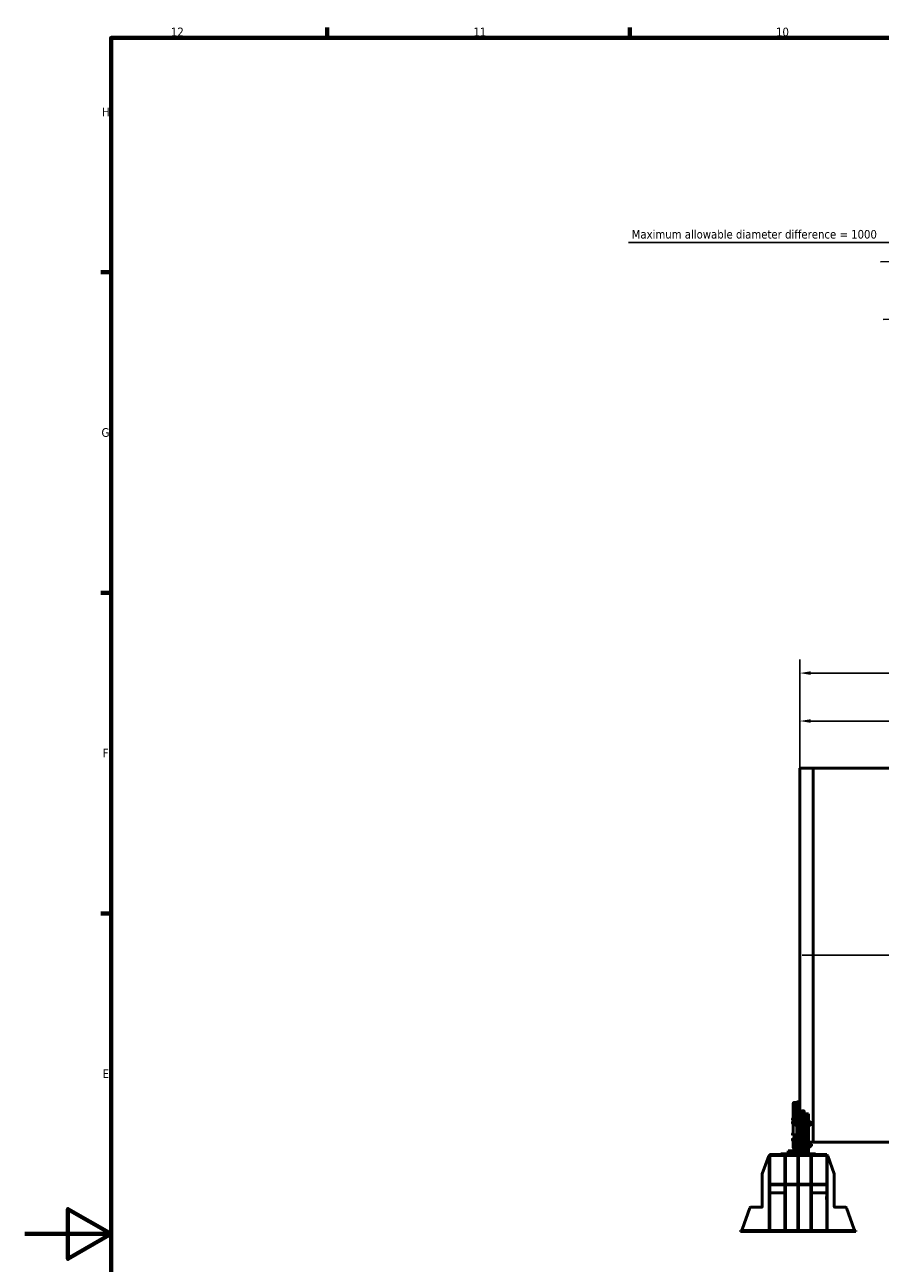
# Model space of a CAD drawing. Header units: millimetres. Extents: x 0 to 63075, y 0 to 44550.
# Tile 7 of 31: x 0 to 14862, y 21767 to 43280. Entities that reach past the tile are written whole.
import ezdxf

# ---------------------------------------------------------------- set-up
doc = ezdxf.new("R2010")
doc.units = ezdxf.units.MM
doc.header["$LTSCALE"] = 75
for name, color, linetype, lineweight in [('Border (ISO)', 7, 'Continuous', 70), ('Centerline (ISO)', 7, 'Continuous', 25), ('Dimension (ISO)', 7, 'Continuous', 25), ('Visible (ISO)', 7, 'Continuous', 50)]:
    doc.layers.add(name, color=color, linetype=linetype, lineweight=lineweight)
doc.styles.add('Label Text (ISO)', font='tahoma.ttf')
doc.styles.add('Note Text (ISO)', font='tahoma.ttf')
doc.dimstyles.new('Default (ISO)', dxfattribs={"dimscale": 75, "dimtxt": 2, "dimasz": 2.5, "dimexe": 3.175, "dimexo": 0, "dimgap": 0.762, "dimtad": 1, "dimrnd": 1e-08, "dimtxsty": 'Note Text (ISO)', "dimcen": 0.09, "dimdle": 10, "dimclrd": 256, "dimclre": 256, "dimclrt": 256, "dimazin": 2, "dimtfac": 1, "dimtmove": 0, "dimatfit": 3, "dimfxl": 1, "dimtolj": 1, "dimtzin": 0, "dimlwd": -1, "dimlwe": -1, "dimarcsym": 0})

# ---------------------------------------------------------------- blocks, each defined once
blk = doc.blocks.new('Borders Default Border')
at = {"layer": 'Border (ISO)'}
for p, q in [((70.08, 574), (70.08, 576.4)), ((140.17, 574), (140.17, 576.4)), ((20, 519.75), (17.6, 519.75)), ((20, 445.5), (17.6, 445.5)), ((20, 371.25), (17.6, 371.25))]:
    blk.add_line(p, q, dxfattribs=at)
at = {"layer": 'Border (ISO)', "flags": 128}
for points in [[(20, 20), (20, 574), (821, 574), (821, 20), (20, 20)], [(0, 297), (20, 297), (10, 302.77), (10, 291.23), (20, 297)]]:
    blk.add_lwpolyline(points, dxfattribs=at)
at = {"layer": 'Border (ISO)', "char_height": 2, "attachment_point": 7, "style": 'Label Text (ISO)'}
for s, insert in [('12', (33.84, 574.4)), ('11', (103.92, 574.4)), ('10', (174.01, 574.36)), ('H', (17.87, 555.87)), ('G', (17.77, 481.59)), ('F', (18.08, 407.37)), ('E', (18.03, 333.12))]:
    blk.add_mtext(s, dxfattribs=dict(at, insert=insert))
blk = doc.blocks.new('*D7')
at = {"layer": 'Defpoints', "color": 0, "transparency": 16777216}
for p in [(13464, 31185), (13464, 30368), (23214, 27118)]:
    blk.add_point(p, dxfattribs=at)
at = {"layer": 'Dimension (ISO)', "transparency": 16777216}
for p, q in [((13464, 30368), (13464, 31423)), ((23214, 27118), (23214, 31423)), ((23026, 31185), (13651, 31185))]:
    blk.add_line(p, q, dxfattribs=at)
for points in [[(13651, 31216), (13651, 31154), (13464, 31185)], [(23026, 31216), (23026, 31154), (23214, 31185)]]:
    blk.add_solid(points, dxfattribs=at)
at = {"layer": 'Dimension (ISO)', "transparency": 16777216, "insert": (17711, 31399), "char_height": 150, "attachment_point": 1, "style": 'Note Text (ISO)'}
blk.add_mtext('\\A1;9750', dxfattribs=at)
blk = doc.blocks.new('*D16')
at = {"layer": 'Defpoints', "color": 0, "transparency": 16777216}
for p in [(39765, 40279), (15150, 38171), (15998, 38209)]:
    blk.add_point(p, dxfattribs=at)
at = {"layer": 'Dimension (ISO)', "transparency": 16777216}
for p, q in [((39765, 40279), (14867, 39159)), ((10486, 39498), (15090, 39498)), ((15090, 39498), (15105, 39170)), ((15113, 38983), (15141, 38358)), ((15998, 38209), (14912, 38160))]:
    blk.add_line(p, q, dxfattribs=at)
for points in [[(15145, 38984), (15082, 38981), (15105, 39170)], [(15173, 38360), (15110, 38357), (15150, 38171)]]:
    blk.add_solid(points, dxfattribs=at)
at = {"layer": 'Dimension (ISO)', "transparency": 16777216, "insert": (10544, 39715), "char_height": 150, "attachment_point": 1, "style": 'Note Text (ISO)'}
blk.add_mtext('\\A1;\\fTahoma|b0|i0;\\H149.0446;Maximum allowable diameter difference = 1000', dxfattribs=at)
blk = doc.blocks.new('*D28')
at = {"layer": 'Defpoints', "color": 0, "transparency": 16777216}
for p in [(40169, 32018), (13464, 30368), (40169, 30368)]:
    blk.add_point(p, dxfattribs=at)
at = {"layer": 'Dimension (ISO)', "transparency": 16777216}
for p, q in [((13464, 30368), (13464, 32256)), ((40169, 30368), (40169, 32256)), ((13651, 32018), (39982, 32018))]:
    blk.add_line(p, q, dxfattribs=at)
for points in [[(13651, 32049), (13651, 31987), (13464, 32018)], [(39982, 32049), (39982, 31987), (40169, 32018)]]:
    blk.add_solid(points, dxfattribs=at)
at = {"layer": 'Dimension (ISO)', "transparency": 16777216, "insert": (26544, 32231), "char_height": 150, "attachment_point": 1, "style": 'Note Text (ISO)'}
blk.add_mtext('\\A1;30000', dxfattribs=at)

msp = doc.modelspace()

# ---------------------------------------------------------------- linework, layer by layer
at = {"layer": 'Centerline (ISO)', "linetype": 'Continuous'}
msp.add_line((13508.4171, 27117.9093), (40124.9195, 27117.9093), dxfattribs=at)
at = {"layer": 'Visible (ISO)'}
for p, q in [((13463.9171, 30367.9093), (13463.9171, 24568.4541)), ((13695.9171, 30367.9093), (13463.9171, 30367.9093)), ((13695.9171, 30367.9093), (13695.9171, 23867.9093)), ((13695.9171, 30367.9093), (26937.909, 30367.9093)), ((13695.9171, 23867.9093), (13695.9171, 30367.9093)), ((13351.9171, 24548.6933), (13351.9171, 24521.8465)), ((13365.9171, 24559.4779), (13413.9171, 24559.4779)), ((13365.9171, 24555.6933), (13413.9171, 24555.6933)), ((13413.9171, 24528.8465), (13365.9171, 24528.8465)), ((13413.9171, 24548.4541), (13413.9171, 24568.4541)), ((13463.9171, 24568.4541), (13413.9171, 24568.4541)), ((13413.9171, 24548.4541), (13413.9171, 23718.4541)), ((13463.9171, 24568.4541), (13463.9171, 24548.4541)), ((13463.9171, 24548.4541), (13463.9171, 23718.4541)), ((13351.9171, 24521.8465), (13351.9171, 24288.0196)), ((13361.9171, 24294.7278), (13361.9171, 24521.8465)), ((13413.9171, 24523.8465), (13365.9171, 24523.8465)), ((13365.9171, 24317.3176), (13368.9171, 24317.3176)), ((13368.9171, 24519.9353), (13368.9171, 24523.5956)), ((13368.9171, 24295.0196), (13368.9171, 24519.9353)), ((13400.917, 24349.0998), (13401.3664, 24349.8782)), ((13400.917, 24349.0998), (13400.917, 24348.3688)), ((13400.917, 24348.3688), (13400.917, 24339.1626)), ((13400.917, 24339.1626), (13400.917, 24327.8936)), ((13400.917, 24327.8936), (13400.917, 24325.0998)), ((13400.917, 24325.0998), (13401.3664, 24324.3214)), ((13410.117, 24350.7499), (13401.9888, 24350.7499)), ((13410.117, 24345.9877), (13401.9888, 24345.9877)), ((13410.117, 24332.3376), (13401.9888, 24332.3376)), ((13410.117, 24323.4496), (13401.9888, 24323.4496)), ((13410.117, 24350.7499), (13410.117, 24345.9877)), ((13410.117, 24348.3448), (13410.9171, 24348.3448)), ((13410.117, 24345.9877), (13410.117, 24332.3376)), ((13410.117, 24332.3376), (13410.117, 24323.4496)), ((13410.117, 24325.8548), (13410.9171, 24325.8548)), ((13410.9171, 24351.3498), (13411.6671, 24352.0998)), ((13410.9171, 24322.8498), (13410.9171, 24351.3498)), ((13410.9171, 24322.8498), (13411.6671, 24322.0998)), ((13411.6671, 24352.0998), (13411.6671, 24322.0998)), ((13411.6671, 24352.0998), (13413.9171, 24352.0998)), ((13411.6671, 24322.0998), (13413.9171, 24322.0998)), ((13483.9171, 24331.6522), (13483.9171, 24376.9676)), ((13486.1671, 24352.0998), (13483.9171, 24352.0998)), ((13483.9171, 24331.6522), (13483.9171, 24318.3629)), ((13486.1671, 24322.0998), (13483.9171, 24322.0998)), ((13483.9171, 24318.3629), (13483.9171, 24301.4582)), ((13486.1671, 24322.0998), (13486.1671, 24352.0998)), ((13486.9171, 24351.3498), (13486.1671, 24352.0998)), ((13486.9171, 24322.8498), (13486.1671, 24322.0998)), ((13486.9171, 24351.3498), (13486.9171, 24322.8498)), ((13486.9171, 24348.3498), (13487.7944, 24349.8693)), ((13486.9171, 24325.8498), (13487.7944, 24324.3302)), ((13488.1306, 24362.7396), (13513.9171, 24362.7396)), ((13488.4219, 24350.7454), (13500.2123, 24350.7454)), ((13488.4219, 24341.8373), (13500.2123, 24341.8373)), ((13488.4219, 24328.1917), (13500.2123, 24328.1917)), ((13488.4219, 24323.4542), (13500.2123, 24323.4542)), ((13501.7171, 24348.3498), (13500.8398, 24349.8693)), ((13501.7171, 24325.8498), (13500.8398, 24324.3302)), ((13501.7171, 24325.8498), (13501.7171, 24348.3498)), ((13501.7171, 24345.0998), (13509.6901, 24345.0998)), ((13501.7171, 24329.0998), (13509.6901, 24329.0998)), ((13503.9171, 24413.2199), (13528.9171, 24413.2199)), ((13528.9171, 24395.0937), (13503.9171, 24395.0937)), ((13509.6901, 24329.0998), (13509.6901, 24345.0998)), ((13510.9171, 24343.8729), (13509.6901, 24345.0998)), ((13510.9171, 24330.3267), (13509.6901, 24329.0998)), ((13510.9171, 24343.8729), (13510.9171, 24330.3267)), ((13513.9171, 24362.7396), (13513.9171, 24347.7396)), ((13513.9171, 24347.7396), (13513.9171, 24362.7396)), ((13513.9171, 24362.7396), (13563.9171, 24362.7396)), ((13513.9171, 24347.7396), (13513.9171, 23718.4541)), ((13513.9171, 23718.4541), (13513.9171, 24347.7396)), ((13538.9171, 24390.8675), (13538.9171, 24408.9937)), ((13538.9171, 24390.8675), (13538.9171, 24362.7396)), ((13563.9171, 24362.7396), (13563.9171, 24347.7396)), ((13563.9171, 24347.7396), (13563.9171, 24362.7396)), ((13563.9171, 24362.7396), (13613.9171, 24362.7396)), ((13563.9171, 24347.7396), (13563.9171, 23718.4541)), ((13563.9171, 23718.4541), (13563.9171, 24347.7396)), ((13613.9171, 24362.7396), (13613.9171, 24347.7396)), ((13613.9171, 24347.7396), (13613.9171, 23718.4541)), ((13338.917, 24281.5199), (13339.9218, 24283.2603)), ((13338.917, 24281.5199), (13338.917, 24279.8222)), ((13338.917, 24279.8222), (13338.917, 24269.3422)), ((13338.917, 24269.3422), (13338.917, 24259.0399)), ((13338.917, 24259.0399), (13338.917, 24257.5199)), ((13338.917, 24257.5199), (13339.9218, 24255.7794)), ((13338.917, 24219.0686), (13339.4878, 24220.0573)), ((13338.917, 24219.0686), (13338.917, 24216.5888)), ((13338.917, 24216.5888), (13338.917, 24205.5022)), ((13338.917, 24205.5022), (13338.917, 24195.982)), ((13338.917, 24195.982), (13338.917, 24195.0686)), ((13338.917, 24195.0686), (13339.4878, 24194.0799)), ((13348.117, 24283.3748), (13339.9888, 24283.3748)), ((13348.117, 24276.2697), (13339.9888, 24276.2697)), ((13348.117, 24262.4148), (13339.9888, 24262.4148)), ((13348.117, 24255.665), (13339.9888, 24255.665)), ((13348.117, 24220.8065), (13339.9888, 24220.8065)), ((13348.117, 24212.3712), (13339.9888, 24212.3712)), ((13348.117, 24198.6333), (13339.9888, 24198.6333)), ((13348.117, 24193.3308), (13339.9888, 24193.3308)), ((13348.117, 24283.3748), (13348.117, 24276.2697)), ((13348.117, 24280.7649), (13348.9171, 24280.7649)), ((13348.117, 24276.2697), (13348.117, 24262.4148)), ((13348.117, 24262.4148), (13348.117, 24255.665)), ((13348.117, 24258.2749), (13348.9171, 24258.2749)), ((13348.117, 24220.8065), (13348.117, 24212.3712)), ((13348.117, 24218.3136), (13348.9171, 24218.3136)), ((13348.117, 24212.3712), (13348.117, 24198.6333)), ((13348.117, 24198.6333), (13348.117, 24193.3308)), ((13348.117, 24195.8236), (13348.9171, 24195.8236)), ((13348.9171, 24283.7699), (13349.6671, 24284.5199)), ((13348.9171, 24255.2699), (13348.9171, 24283.7699)), ((13348.9171, 24255.2699), (13349.6671, 24254.5199)), ((13348.9171, 24221.3186), (13349.6671, 24222.0686)), ((13348.9171, 24192.8186), (13348.9171, 24221.3186)), ((13348.9171, 24192.8186), (13349.6671, 24192.0686)), ((13349.6671, 24284.5199), (13349.6671, 24254.5199)), ((13349.6671, 24284.5199), (13351.9171, 24284.5199)), ((13349.6671, 24254.5199), (13351.9171, 24254.5199)), ((13349.6671, 24222.0686), (13349.6671, 24192.0686)), ((13349.6671, 24222.0686), (13351.9171, 24222.0686)), ((13349.6671, 24192.0686), (13351.9171, 24192.0686)), ((13351.9171, 24288.0196), (13351.9171, 24261.1728)), ((13351.9171, 24253.6728), (13351.9171, 24261.1728)), ((13351.9171, 24253.6728), (13351.9171, 24246.8427)), ((13351.9171, 24242.5126), (13351.9171, 24246.8427)), ((13351.9171, 24009.0126), (13351.9171, 24242.5126)), ((13361.9171, 24261.1728), (13361.9171, 24253.6728)), ((13364.1671, 24254.5199), (13361.9171, 24254.5199)), ((13361.9171, 24246.8427), (13361.9171, 24253.6728)), ((13361.9171, 24246.8427), (13361.9171, 24242.5126)), ((13364.1671, 24254.5199), (13364.1671, 24262.9713)), ((13364.9171, 24255.2699), (13364.1671, 24254.5199)), ((13364.9171, 24263.1093), (13364.9171, 24255.2699)), ((13364.9171, 24261.5199), (13368.9171, 24261.5199)), ((13365.9171, 24295.0196), (13413.9171, 24295.0196)), ((13413.9171, 24268.1728), (13365.9171, 24268.1728)), ((13413.9171, 24263.1728), (13365.9171, 24263.1728)), ((13365.9171, 24239.0485), (13413.9171, 24239.0485)), ((13413.9171, 24230.3882), (13365.9171, 24230.3882)), ((13368.9171, 24239.0485), (13368.9171, 24263.1728)), ((13386.417, 24220.9541), (13386.417, 24207.2041)), ((13386.417, 24207.2041), (13386.417, 24179.7041)), ((13386.417, 24179.7041), (13386.417, 24165.9541)), ((13408.117, 24220.9541), (13388.8732, 24220.9541)), ((13408.117, 24193.4541), (13388.8732, 24193.4541)), ((13408.117, 24165.9541), (13388.8732, 24165.9541)), ((13408.117, 24220.9541), (13408.117, 24193.4541)), ((13408.117, 24219.0091), (13408.9171, 24219.0091)), ((13408.117, 24193.4541), (13408.117, 24165.9541)), ((13408.117, 24167.8991), (13408.9171, 24167.8991)), ((13408.9171, 24225.2041), (13410.1671, 24226.4541)), ((13408.9171, 24161.7041), (13408.9171, 24225.2041)), ((13408.9171, 24161.7041), (13410.1671, 24160.4541)), ((13410.1671, 24226.4541), (13410.1671, 24160.4541)), ((13410.1671, 24226.4541), (13413.9171, 24226.4541)), ((13410.1671, 24160.4541), (13413.9171, 24160.4541)), ((13483.9171, 24300.5213), (13463.9171, 24300.5213)), ((13483.9171, 24301.4582), (13483.9171, 24300.5213)), ((13617.6671, 24226.4541), (13613.9171, 24226.4541)), ((13617.6671, 24160.4541), (13613.9171, 24160.4541)), ((13617.6671, 24160.4541), (13617.6671, 24226.4541)), ((13618.9171, 24225.2041), (13617.6671, 24226.4541)), ((13618.9171, 24161.7041), (13617.6671, 24160.4541)), ((13618.9171, 24225.2041), (13618.9171, 24161.7041)), ((13618.9171, 24219.0041), (13620.0429, 24220.9541)), ((13618.9171, 24167.9041), (13620.0429, 24165.9541)), ((13622.4991, 24220.9541), (13646.3351, 24220.9541)), ((13622.4991, 24193.4541), (13646.3351, 24193.4541)), ((13622.4991, 24165.9541), (13646.3351, 24165.9541)), ((13649.9171, 24219.0041), (13648.7913, 24220.9541)), ((13649.9171, 24167.9041), (13648.7913, 24165.9541)), ((13649.9171, 24167.9041), (13649.9171, 24219.0041)), ((13649.9171, 24211.4541), (13666.4632, 24211.4541)), ((13649.9171, 24175.4541), (13666.4632, 24175.4541)), ((13666.4632, 24175.4541), (13666.4632, 24211.4541)), ((13668.9171, 24209.0003), (13666.4632, 24211.4541)), ((13668.9171, 24177.9079), (13666.4632, 24175.4541)), ((13668.9171, 24209.0003), (13668.9171, 24177.9079)), ((13338.917, 24020.8462), (13339.9218, 24022.5867)), ((13338.917, 24020.8462), (13338.917, 24019.1486)), ((13338.917, 24019.1486), (13338.917, 24008.6686)), ((13338.917, 24008.6686), (13338.917, 23998.3662)), ((13338.917, 23998.3662), (13338.917, 23996.8462)), ((13338.917, 23996.8462), (13339.9218, 23995.1058)), ((13338.917, 23925.7832), (13339.4878, 23926.7719)), ((13338.917, 23925.7832), (13338.917, 23923.3034)), ((13338.917, 23923.3034), (13338.917, 23912.2169)), ((13338.917, 23912.2169), (13338.917, 23902.6967)), ((13338.917, 23902.6967), (13338.917, 23901.7832)), ((13338.917, 23901.7832), (13339.4878, 23900.7946)), ((13348.117, 24022.7011), (13339.9888, 24022.7011)), ((13348.117, 24015.596), (13339.9888, 24015.596)), ((13348.117, 24001.7411), (13339.9888, 24001.7411)), ((13348.117, 23994.9913), (13339.9888, 23994.9913)), ((13348.117, 23927.5211), (13339.9888, 23927.5211)), ((13348.117, 23919.0858), (13339.9888, 23919.0858)), ((13348.117, 23905.3479), (13339.9888, 23905.3479)), ((13348.117, 23900.0454), (13339.9888, 23900.0454)), ((13348.117, 24022.7011), (13348.117, 24015.596)), ((13348.117, 24020.0912), (13348.9171, 24020.0912)), ((13348.117, 24015.596), (13348.117, 24001.7411)), ((13348.117, 24001.7411), (13348.117, 23994.9913)), ((13348.117, 23997.6012), (13348.9171, 23997.6012)), ((13348.117, 23927.5211), (13348.117, 23919.0858)), ((13348.117, 23925.0282), (13348.9171, 23925.0282)), ((13348.117, 23919.0858), (13348.117, 23905.3479)), ((13348.117, 23905.3479), (13348.117, 23900.0454)), ((13348.117, 23902.5382), (13348.9171, 23902.5382)), ((13348.9171, 24023.0962), (13349.6671, 24023.8462)), ((13348.9171, 23994.5962), (13348.9171, 24023.0962)), ((13348.9171, 23994.5962), (13349.6671, 23993.8462)), ((13348.9171, 23928.0332), (13349.6671, 23928.7832)), ((13348.9171, 23899.5332), (13348.9171, 23928.0332)), ((13348.9171, 23899.5332), (13349.6671, 23898.7832)), ((13349.6671, 24023.8462), (13349.6671, 23993.8462)), ((13349.6671, 24023.8462), (13351.9171, 24023.8462)), ((13349.6671, 23993.8462), (13351.9171, 23993.8462)), ((13349.6671, 23928.7832), (13349.6671, 23898.7832)), ((13349.6671, 23928.7832), (13351.9171, 23928.7832)), ((13349.6671, 23898.7832), (13351.9171, 23898.7832)), ((13351.9171, 23990.1728), (13351.9171, 24009.0126)), ((13351.9171, 23989.503), (13351.9171, 23990.1728)), ((13351.9171, 23989.503), (13361.9171, 23989.503)), ((13351.9171, 23927.5009), (13351.9171, 23931.3761)), ((13351.9171, 23931.3761), (13361.9171, 23931.3761)), ((13351.9171, 23907.0391), (13351.9171, 23927.5009)), ((13351.9171, 23901.0425), (13351.9171, 23907.0391)), ((13351.9171, 23889.7949), (13351.9171, 23901.0425)), ((13351.9171, 23889.7949), (13351.9171, 23883.7983)), ((13351.9171, 23878.9265), (13351.9171, 23883.7983)), ((13351.9171, 23773.8743), (13351.9171, 23878.9265)), ((13361.9171, 23997.3936), (13361.9171, 23990.1728)), ((13364.1671, 23993.8462), (13361.9171, 23993.8462)), ((13361.9171, 23990.1728), (13361.9171, 23989.503)), ((13361.9171, 23931.3761), (13361.9171, 23927.5009)), ((13364.1671, 23928.7832), (13361.9171, 23928.7832)), ((13361.9171, 23907.0391), (13361.9171, 23927.5009)), ((13361.9171, 23907.0391), (13361.9171, 23901.0425)), ((13361.9171, 23901.0425), (13361.9171, 23889.7949)), ((13364.1671, 23898.7832), (13361.9171, 23898.7832)), ((13361.9171, 23883.7983), (13361.9171, 23889.7949)), ((13361.9171, 23883.7983), (13361.9171, 23878.9265)), ((13364.1671, 23993.8462), (13364.1671, 23996.9833)), ((13364.9171, 23994.5962), (13364.1671, 23993.8462)), ((13364.1671, 23898.7832), (13364.1671, 23928.7832)), ((13364.9171, 23928.0332), (13364.1671, 23928.7832)), ((13364.9171, 23899.5332), (13364.1671, 23898.7832)), ((13364.9171, 23996.9192), (13364.9171, 23994.5962)), ((13364.9171, 23928.0332), (13364.9171, 23899.5332)), ((13364.9171, 23925.0332), (13365.3521, 23925.7868)), ((13364.9171, 23902.5332), (13365.3521, 23901.7797)), ((13365.9171, 23996.8882), (13413.9171, 23996.8882)), ((13366.4219, 23925.948), (13370.8323, 23925.948)), ((13366.4219, 23925.6114), (13370.8323, 23925.6114)), ((13366.4219, 23913.4467), (13370.8323, 23913.4467)), ((13366.4219, 23901.6185), (13370.8323, 23901.6185)), ((13368.9171, 23925.948), (13368.9171, 23996.8882)), ((13368.9171, 23875.029), (13368.9171, 23901.6185)), ((13372.3371, 23925.0332), (13371.902, 23925.7868)), ((13372.3371, 23902.5332), (13371.902, 23901.7797)), ((13372.3371, 23925.0332), (13372.3371, 23902.5332)), ((13372.3371, 23925.0332), (13377.3371, 23925.0332)), ((13372.3371, 23902.5332), (13377.3371, 23902.5332)), ((13377.3371, 23925.0332), (13377.3371, 23902.5332)), ((13377.3371, 23921.7832), (13387.6901, 23921.7832)), ((13377.3371, 23905.7832), (13387.6901, 23905.7832)), ((13387.6901, 23905.7832), (13387.6901, 23921.7832)), ((13388.9171, 23920.5563), (13387.6901, 23921.7832)), ((13388.9171, 23907.0101), (13387.6901, 23905.7832)), ((13388.9171, 23920.5563), (13388.9171, 23907.0101)), ((13136.8051, 23668.4541), (13136.8051, 23658.4541)), ((13736.8051, 23668.4541), (13136.8051, 23668.4541)), ((13263.9171, 23668.4541), (13263.9171, 23718.4541)), ((13263.9171, 23718.4541), (13283.9171, 23718.4541)), ((13593.9171, 23718.4541), (13283.9171, 23718.4541)), ((13365.9171, 23875.029), (13413.9171, 23875.029)), ((13413.9171, 23865.2853), (13365.9171, 23865.2853)), ((13365.9171, 23760.2332), (13413.9171, 23760.2332)), ((13386.417, 23845.9541), (13386.417, 23832.2041)), ((13386.417, 23832.2041), (13386.417, 23804.7041)), ((13386.417, 23804.7041), (13386.417, 23790.9541)), ((13408.117, 23845.9541), (13388.8732, 23845.9541)), ((13408.117, 23818.4541), (13388.8732, 23818.4541)), ((13408.117, 23790.9541), (13388.8732, 23790.9541)), ((13408.117, 23845.9541), (13408.117, 23818.4541)), ((13408.117, 23844.0091), (13408.9171, 23844.0091)), ((13408.117, 23818.4541), (13408.117, 23790.9541)), ((13408.117, 23792.8991), (13408.9171, 23792.8991)), ((13408.9171, 23850.2041), (13410.1671, 23851.4541)), ((13408.9171, 23786.7041), (13408.9171, 23850.2041)), ((13408.9171, 23786.7041), (13410.1671, 23785.4541)), ((13410.1671, 23851.4541), (13410.1671, 23785.4541)), ((13410.1671, 23851.4541), (13413.9171, 23851.4541)), ((13410.1671, 23785.4541), (13413.9171, 23785.4541)), ((13463.9171, 23718.4541), (13413.9171, 23718.4541)), ((13473.9171, 23718.4541), (13463.9171, 23728.4541)), ((13593.9171, 23718.4541), (13613.9171, 23718.4541)), ((13695.9171, 23867.9093), (13613.9171, 23867.9093)), ((13617.6671, 23851.4541), (13613.9171, 23851.4541)), ((13617.6671, 23785.4541), (13613.9171, 23785.4541)), ((13613.9171, 23668.4541), (13613.9171, 23718.4541)), ((13617.6671, 23785.4541), (13617.6671, 23851.4541)), ((13618.9171, 23850.2041), (13617.6671, 23851.4541)), ((13618.9171, 23786.7041), (13617.6671, 23785.4541)), ((13618.9171, 23850.2041), (13618.9171, 23786.7041)), ((13618.9171, 23844.0041), (13620.0429, 23845.9541)), ((13618.9171, 23792.9041), (13620.0429, 23790.9541)), ((13622.4991, 23845.9541), (13646.3351, 23845.9541)), ((13622.4991, 23818.4541), (13646.3351, 23818.4541)), ((13622.4991, 23790.9541), (13646.3351, 23790.9541)), ((13649.9171, 23844.0041), (13648.7913, 23845.9541)), ((13649.9171, 23792.9041), (13648.7913, 23790.9541)), ((13649.9171, 23792.9041), (13649.9171, 23844.0041)), ((13649.9171, 23836.4541), (13666.4632, 23836.4541)), ((13649.9171, 23800.4541), (13666.4632, 23800.4541)), ((13666.4632, 23800.4541), (13666.4632, 23836.4541)), ((13668.9171, 23834.0003), (13666.4632, 23836.4541)), ((13668.9171, 23802.9079), (13666.4632, 23800.4541)), ((13668.9171, 23834.0003), (13668.9171, 23802.9079)), ((13695.9171, 23867.9093), (26937.909, 23867.9093)), ((13736.8051, 23668.4541), (13736.8051, 23658.4541)), ((12811.8051, 23320.369), (12924.419, 23631.8541)), ((12931.8051, 22338.4541), (12931.8051, 23638.4541)), ((12936.8051, 23638.4541), (12931.8051, 23638.4541)), ((12936.8051, 23658.4541), (13936.8051, 23658.4541)), ((12936.8051, 23638.4541), (12936.8051, 23658.4541)), ((12936.8051, 23638.4541), (13936.8051, 23638.4541)), ((12941.8051, 22338.4541), (12941.8051, 23638.4541)), ((13206.8051, 22338.4541), (13206.8051, 23638.4541)), ((13216.8051, 22338.4541), (13216.8051, 23638.4541)), ((13431.8051, 22338.4541), (13431.8051, 23638.4541)), ((13441.8051, 22338.4541), (13441.8051, 23638.4541)), ((13656.8051, 22338.4541), (13656.8051, 23638.4541)), ((13666.8051, 22338.4541), (13666.8051, 23638.4541)), ((13931.8051, 22338.4541), (13931.8051, 23638.4541)), ((13936.8051, 23638.4541), (13936.8051, 23658.4541)), ((13941.8051, 23638.4541), (13936.8051, 23638.4541)), ((13941.8051, 22338.4541), (13941.8051, 23638.4541)), ((13949.1913, 23631.8541), (14061.8051, 23320.369)), ((12811.8051, 23320.369), (12811.8051, 22748.4541)), ((14061.8051, 22748.4541), (14061.8051, 23320.369)), ((12941.8051, 23128.4541), (12941.8051, 23138.4541)), ((12941.8051, 23138.4541), (13206.8051, 23138.4541)), ((12941.8051, 23128.4541), (13206.8051, 23128.4541)), ((13206.8051, 23128.4541), (13206.8051, 23138.4541)), ((13431.8051, 23138.4541), (13216.8051, 23138.4541)), ((13216.8051, 23138.4541), (13216.8051, 23128.4541)), ((13216.8051, 23128.4541), (13431.8051, 23128.4541)), ((13431.8051, 23128.4541), (13431.8051, 23138.4541)), ((13656.8051, 23138.4541), (13441.8051, 23138.4541)), ((13441.8051, 23138.4541), (13441.8051, 23128.4541)), ((13441.8051, 23128.4541), (13656.8051, 23128.4541)), ((13656.8051, 23128.4541), (13656.8051, 23138.4541)), ((13666.8051, 23128.4541), (13666.8051, 23138.4541)), ((13666.8051, 23138.4541), (13931.8051, 23138.4541)), ((13666.8051, 23128.4541), (13931.8051, 23128.4541)), ((13931.8051, 23128.4541), (13931.8051, 23138.4541)), ((12931.3051, 22872.9541), (12931.3051, 22923.9541)), ((12931.3051, 22923.9541), (12931.8051, 22923.9541)), ((12931.8051, 22872.9541), (12931.3051, 22872.9541)), ((13206.8051, 22988.4541), (12941.8051, 22988.4541)), ((12941.8051, 22923.9541), (12942.3051, 22923.9541)), ((12942.3051, 22872.9541), (12941.8051, 22872.9541)), ((12942.3051, 22923.9541), (12942.3051, 22872.9541)), ((13206.3051, 22872.9541), (13206.3051, 22923.9541)), ((13206.3051, 22923.9541), (13206.8051, 22923.9541)), ((13206.8051, 22872.9541), (13206.3051, 22872.9541)), ((13216.8051, 22923.9541), (13217.3051, 22923.9541)), ((13217.3051, 22872.9541), (13216.8051, 22872.9541)), ((13217.3051, 22923.9541), (13217.3051, 22872.9541)), ((13431.3051, 22872.9541), (13431.3051, 22923.9541)), ((13431.3051, 22923.9541), (13431.8051, 22923.9541)), ((13431.8051, 22872.9541), (13431.3051, 22872.9541)), ((13441.8051, 22923.9541), (13442.3051, 22923.9541)), ((13442.3051, 22872.9541), (13441.8051, 22872.9541)), ((13442.3051, 22923.9541), (13442.3051, 22872.9541)), ((13656.3051, 22872.9541), (13656.3051, 22923.9541)), ((13656.3051, 22923.9541), (13656.8051, 22923.9541)), ((13656.8051, 22872.9541), (13656.3051, 22872.9541)), ((13931.8051, 22988.4541), (13666.8051, 22988.4541)), ((13666.8051, 22923.9541), (13667.3051, 22923.9541)), ((13667.3051, 22872.9541), (13666.8051, 22872.9541)), ((13667.3051, 22923.9541), (13667.3051, 22872.9541)), ((13931.3051, 22872.9541), (13931.3051, 22923.9541)), ((13931.3051, 22923.9541), (13931.8051, 22923.9541)), ((13931.8051, 22872.9541), (13931.3051, 22872.9541)), ((13941.8051, 22923.9541), (13942.3051, 22923.9541)), ((13942.3051, 22872.9541), (13941.8051, 22872.9541)), ((13942.3051, 22923.9541), (13942.3051, 22872.9541)), ((12461.6497, 22351.8541), (12599.0343, 22731.8541)), ((12801.8051, 22738.4541), (12608.4386, 22738.4541)), ((14265.1716, 22738.4541), (14071.8051, 22738.4541)), ((14274.5759, 22731.8541), (14411.9605, 22351.8541)), ((12486.8051, 22338.4541), (12436.8051, 22338.4541)), ((12436.8051, 22338.4541), (12436.8051, 22318.4541)), ((12436.8051, 22318.4541), (12486.8051, 22318.4541)), ((12486.8051, 22338.4541), (14386.8051, 22338.4541)), ((12486.8051, 22318.4541), (14386.8051, 22318.4541)), ((14436.8051, 22338.4541), (14386.8051, 22338.4541)), ((14386.8051, 22318.4541), (14436.8051, 22318.4541)), ((14436.8051, 22338.4541), (14436.8051, 22318.4541))]:
    msp.add_line(p, q, dxfattribs=at)
for centre, radius, start, end in [((12933.8232, 23628.4541), 10, 101.64282588, 160.12312781), ((13436.8051, 23638.4541), 15, 180, 250.52877937), ((13436.8051, 23638.4541), 15, 289.47122063, 0), ((13939.787, 23628.4541), 10, 19.87687219, 78.35717412), ((12608.4386, 22728.4541), 10, 90, 160.12312781), ((12801.8051, 22748.4541), 10, 270, 0), ((14071.8051, 22748.4541), 10, 180, 270), ((14265.1716, 22728.4541), 10, 19.87687219, 90), ((12471.054, 22348.4541), 10, 160.12312781, 270), ((14402.5562, 22348.4541), 10, 270, 19.87687219)]:
    msp.add_arc(centre, radius, start, end, dxfattribs=at)
for centre, major_axis, ratio, start_param, end_param in [((13365.9171, 24548.6933), (-14, 0), 0.5, 4.7123889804, 6.2831853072), ((13365.9171, 24521.8465), (-14, 0), 0.5, 4.7123889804, 6.2831853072), ((13365.9171, 24547.3535), (-14, 0), 0.8660254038, 4.7123889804, 6.0186645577), ((13365.9171, 24521.8465), (-4, 0), 0.5, 4.7123889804, 6.2831853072), ((13365.9171, 24313.8535), (-4, 0), 0.8660254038, 4.7123889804, 6.2831853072), ((13363.9171, 24514.9353), (9.6593, 9.6593), 0.2679491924, 0.73279442, 0.7853981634), ((13418.9171, 24514.9353), (-9.6593, 9.6593), 0.2679491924, 5.4977871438, 5.5503908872), ((13503.9171, 24376.9676), (-40, 0), 0.906307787, 4.7123889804, 6.2831853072), ((13503.9171, 24376.9676), (-20, 0), 0.906307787, 4.7123889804, 6.2831853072), ((13503.9171, 24351.6105), (-20, 0), 0.906307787, 4.7123889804, 6.256187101), ((13503.9171, 24365.5104), (10, 0), 0.4226182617, 5.5681438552, 7.853981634), ((13528.9171, 24408.9937), (10, 0), 0.4226182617, 0, 1.5707963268), ((13528.9171, 24390.8675), (10, 0), 0.4226182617, 0, 1.5707963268), ((13365.9171, 24288.0196), (-14, 0), 0.5, 4.7123889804, 6.2831853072), ((13365.9171, 24261.1728), (-14, 0), 0.5, 4.7123889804, 6.2831853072), ((13365.9171, 24242.5126), (-14, 0), 0.8660254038, 0, 1.5707963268), ((13365.9171, 24261.1728), (-4, 0), 0.5, 4.7123889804, 6.2831853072), ((13365.9171, 24242.5126), (-4, 0), 0.8660254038, 0, 1.5707963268), ((13365.9171, 24009.0126), (-14, 0), 0.8660254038, 0, 1.5707963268), ((13365.9171, 23878.9265), (-14, 0), 0.9743700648, 0, 1.5707963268), ((13365.9171, 23878.9265), (-4, 0), 0.9743700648, 0, 1.5707963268), ((13365.9171, 23773.8743), (-14, 0), 0.9743700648, 0, 1.5707963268)]:
    msp.add_ellipse(centre, major_axis=major_axis, ratio=ratio, start_param=start_param, end_param=end_param, dxfattribs=at)
for points, weights in [([(13401.9888, 24350.7499), (13400.917, 24349.4739), (13400.917, 24348.3688)], [1, 1.0379548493, 1]), ([(13400.917, 24348.3688), (13400.917, 24347.2637), (13401.9888, 24345.9877)], [1, 1.0379548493, 1]), ([(13401.9888, 24345.9877), (13400.917, 24342.3302), (13400.917, 24339.1626)], [1, 1.0379548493, 1]), ([(13400.917, 24339.1626), (13400.917, 24335.9951), (13401.9888, 24332.3376)], [1, 1.0379548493, 1]), ([(13401.9888, 24332.3376), (13400.917, 24329.9561), (13400.917, 24327.8936)], [1, 1.0379548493, 1]), ([(13400.917, 24327.8936), (13400.917, 24325.8312), (13401.9888, 24323.4496)], [1, 1.0379548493, 1]), ([(13401.9888, 24323.4496), (13401.6079, 24323.9032), (13401.3664, 24324.3214)], [1, 1.01316741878, 1.01719867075]), ([(13488.4219, 24350.7454), (13486.4219, 24346.2913), (13488.4219, 24341.8373)], [1, 1.15470053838, 1]), ([(13488.4219, 24341.8373), (13486.4219, 24335.0145), (13488.4219, 24328.1917)], [1, 1.15470053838, 1]), ([(13488.4219, 24328.1917), (13486.4219, 24325.823), (13488.4219, 24323.4542)], [1, 1.15470053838, 1]), ([(13487.7944, 24349.8693), (13488.037, 24350.2895), (13488.4219, 24350.7454)], [1.04387878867, 1.02646777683, 1]), ([(13500.2123, 24341.8373), (13502.2123, 24346.2913), (13500.2123, 24350.7454)], [1, 1.15470053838, 1]), ([(13500.2123, 24350.7454), (13500.5972, 24350.2895), (13500.8398, 24349.8693)], [1, 1.02646777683, 1.04387878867]), ([(13500.2123, 24328.1917), (13502.2123, 24335.0145), (13500.2123, 24341.8373)], [1, 1.15470053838, 1]), ([(13500.2123, 24323.4542), (13502.2123, 24325.823), (13500.2123, 24328.1917)], [1, 1.15470053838, 1]), ([(13339.9888, 24283.3748), (13338.917, 24281.471), (13338.917, 24279.8222)], [1, 1.0379548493, 1]), ([(13338.917, 24279.8222), (13338.917, 24278.1735), (13339.9888, 24276.2697)], [1, 1.0379548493, 1]), ([(13339.9888, 24276.2697), (13338.917, 24272.5572), (13338.917, 24269.3422)], [1, 1.0379548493, 1]), ([(13338.917, 24269.3422), (13338.917, 24266.1272), (13339.9888, 24262.4148)], [1, 1.0379548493, 1]), ([(13339.9888, 24262.4148), (13338.917, 24260.6062), (13338.917, 24259.0399)], [1, 1.0379548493, 1]), ([(13338.917, 24259.0399), (13338.917, 24257.4736), (13339.9888, 24255.665)], [1, 1.0379548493, 1]), ([(13339.9888, 24220.8065), (13338.917, 24218.5462), (13338.917, 24216.5888)], [1, 1.0379548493, 1]), ([(13338.917, 24216.5888), (13338.917, 24214.6314), (13339.9888, 24212.3712)], [1, 1.0379548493, 1]), ([(13339.9888, 24212.3712), (13338.917, 24208.6901), (13338.917, 24205.5022)], [1, 1.0379548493, 1]), ([(13338.917, 24205.5022), (13338.917, 24202.3144), (13339.9888, 24198.6333)], [1, 1.0379548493, 1]), ([(13339.9888, 24198.6333), (13338.917, 24197.2125), (13338.917, 24195.982)], [1, 1.0379548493, 1]), ([(13338.917, 24195.982), (13338.917, 24194.7516), (13339.9888, 24193.3308)], [1, 1.0379548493, 1]), ([(13339.4878, 24220.0573), (13339.6971, 24220.4198), (13339.9888, 24220.8065)], [1.01477992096, 1.01005230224, 1]), ([(13339.9218, 24283.2603), (13339.9547, 24283.3173), (13339.9888, 24283.3748)], [1.00225477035, 1.00116302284, 1]), ([(13386.417, 24220.9541), (13386.417, 24220.9541), (13388.8732, 24220.9541)], [1, 1.0379548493, 1]), ([(13388.8732, 24165.9541), (13386.417, 24165.9541), (13386.417, 24165.9541)], [1, 1.0379548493, 1]), ([(13388.8732, 24220.9541), (13386.417, 24213.5855), (13386.417, 24207.2041)], [1, 1.0379548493, 1]), ([(13386.417, 24207.2041), (13386.417, 24200.8227), (13388.8732, 24193.4541)], [1, 1.0379548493, 1]), ([(13388.8732, 24193.4541), (13386.417, 24186.0855), (13386.417, 24179.7041)], [1, 1.0379548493, 1]), ([(13386.417, 24179.7041), (13386.417, 24173.3227), (13388.8732, 24165.9541)], [1, 1.0379548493, 1]), ([(13620.0429, 24220.9541), (13620.0429, 24220.9541), (13622.4991, 24220.9541)], [1.07735026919, 1.07735026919, 1]), ([(13622.4991, 24165.9541), (13620.0429, 24165.9541), (13620.0429, 24165.9541)], [1, 1.07735026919, 1.07735026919]), ([(13622.4991, 24220.9541), (13617.9158, 24207.2041), (13622.4991, 24193.4541)], [1, 1.15470053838, 1]), ([(13622.4991, 24193.4541), (13617.9158, 24179.7041), (13622.4991, 24165.9541)], [1, 1.15470053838, 1]), ([(13646.3351, 24193.4541), (13650.9184, 24207.2041), (13646.3351, 24220.9541)], [1, 1.15470053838, 1]), ([(13646.3351, 24220.9541), (13648.7913, 24220.9541), (13648.7913, 24220.9541)], [1, 1.07735026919, 1.07735026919]), ([(13646.3351, 24165.9541), (13650.9184, 24179.7041), (13646.3351, 24193.4541)], [1, 1.15470053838, 1]), ([(13648.7913, 24165.9541), (13648.7913, 24165.9541), (13646.3351, 24165.9541)], [1.07735026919, 1.07735026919, 1]), ([(13339.9888, 24022.7011), (13338.917, 24020.7973), (13338.917, 24019.1486)], [1, 1.0379548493, 1]), ([(13338.917, 24019.1486), (13338.917, 24017.4998), (13339.9888, 24015.596)], [1, 1.0379548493, 1]), ([(13339.9888, 24015.596), (13338.917, 24011.8836), (13338.917, 24008.6686)], [1, 1.0379548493, 1]), ([(13338.917, 24008.6686), (13338.917, 24005.4535), (13339.9888, 24001.7411)], [1, 1.0379548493, 1]), ([(13339.9888, 24001.7411), (13338.917, 23999.9325), (13338.917, 23998.3662)], [1, 1.0379548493, 1]), ([(13338.917, 23998.3662), (13338.917, 23996.7999), (13339.9888, 23994.9913)], [1, 1.0379548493, 1]), ([(13339.9888, 23927.5211), (13338.917, 23925.2609), (13338.917, 23923.3034)], [1, 1.0379548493, 1]), ([(13338.917, 23923.3034), (13338.917, 23921.346), (13339.9888, 23919.0858)], [1, 1.0379548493, 1]), ([(13339.9888, 23919.0858), (13338.917, 23915.4047), (13338.917, 23912.2169)], [1, 1.0379548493, 1]), ([(13338.917, 23912.2169), (13338.917, 23909.029), (13339.9888, 23905.3479)], [1, 1.0379548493, 1]), ([(13339.9888, 23905.3479), (13338.917, 23903.9271), (13338.917, 23902.6967)], [1, 1.0379548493, 1]), ([(13338.917, 23902.6967), (13338.917, 23901.4662), (13339.9888, 23900.0454)], [1, 1.0379548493, 1]), ([(13339.4878, 23926.7719), (13339.6971, 23927.1344), (13339.9888, 23927.5211)], [1.01477992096, 1.01005230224, 1]), ([(13339.9218, 24022.5867), (13339.9547, 24022.6437), (13339.9888, 24022.7011)], [1.00225477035, 1.00116302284, 1]), ([(13366.4219, 23925.948), (13364.4219, 23925.7797), (13366.4219, 23925.6114)], [1, 1.15470053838, 1]), ([(13366.4219, 23925.6114), (13364.4219, 23919.529), (13366.4219, 23913.4467)], [1, 1.15470053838, 1]), ([(13366.4219, 23913.4467), (13364.4219, 23907.5326), (13366.4219, 23901.6185)], [1, 1.15470053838, 1]), ([(13366.4219, 23901.6185), (13365.3954, 23901.7049), (13365.3521, 23901.7797)], [1, 1.0738437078, 1.07719130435]), ([(13370.8323, 23925.6114), (13372.8323, 23925.7797), (13370.8323, 23925.948)], [1, 1.15470053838, 1]), ([(13370.8323, 23913.4467), (13372.8323, 23919.529), (13370.8323, 23925.6114)], [1, 1.15470053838, 1]), ([(13370.8323, 23901.6185), (13372.8323, 23907.5326), (13370.8323, 23913.4467)], [1, 1.15470053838, 1]), ([(13371.902, 23901.7797), (13371.8588, 23901.7049), (13370.8323, 23901.6185)], [1.07719130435, 1.0738437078, 1]), ([(13386.417, 23845.9541), (13386.417, 23845.9541), (13388.8732, 23845.9541)], [1, 1.0379548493, 1]), ([(13388.8732, 23790.9541), (13386.417, 23790.9541), (13386.417, 23790.9541)], [1, 1.0379548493, 1]), ([(13388.8732, 23845.9541), (13386.417, 23838.5855), (13386.417, 23832.2041)], [1, 1.0379548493, 1]), ([(13386.417, 23832.2041), (13386.417, 23825.8227), (13388.8732, 23818.4541)], [1, 1.0379548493, 1]), ([(13388.8732, 23818.4541), (13386.417, 23811.0855), (13386.417, 23804.7041)], [1, 1.0379548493, 1]), ([(13386.417, 23804.7041), (13386.417, 23798.3227), (13388.8732, 23790.9541)], [1, 1.0379548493, 1]), ([(13620.0429, 23845.9541), (13620.0429, 23845.9541), (13622.4991, 23845.9541)], [1.07735026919, 1.07735026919, 1]), ([(13622.4991, 23790.9541), (13620.0429, 23790.9541), (13620.0429, 23790.9541)], [1, 1.07735026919, 1.07735026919]), ([(13622.4991, 23845.9541), (13617.9158, 23832.2041), (13622.4991, 23818.4541)], [1, 1.15470053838, 1]), ([(13622.4991, 23818.4541), (13617.9158, 23804.7041), (13622.4991, 23790.9541)], [1, 1.15470053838, 1]), ([(13646.3351, 23818.4541), (13650.9184, 23832.2041), (13646.3351, 23845.9541)], [1, 1.15470053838, 1]), ([(13646.3351, 23845.9541), (13648.7913, 23845.9541), (13648.7913, 23845.9541)], [1, 1.07735026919, 1.07735026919]), ([(13646.3351, 23790.9541), (13650.9184, 23804.7041), (13646.3351, 23818.4541)], [1, 1.15470053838, 1]), ([(13648.7913, 23790.9541), (13648.7913, 23790.9541), (13646.3351, 23790.9541)], [1.07735026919, 1.07735026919, 1])]:
    msp.add_rational_spline(points, weights, degree=2, dxfattribs=at)

# ---------------------------------------------------------------- block references
at = {"xscale": 75, "yscale": 75, "zscale": 75}
msp.add_blockref('Borders Default Border', (0, 0), dxfattribs=at)

# ---------------------------------------------------------------- dimensions: what is measured, and where the dimension line sits
at = {"layer": 'Dimension (ISO)'}
dim = msp.add_linear_dim(base=(15149.868, 38170.9293), p1=(39765.2673, 40278.6708), p2=(15997.6141, 38209.0448), angle=92.57433779, text='\\fTahoma|b0|i0;\\H149.0446;Maximum allowable diameter difference = <>', dimstyle='Default (ISO)', override={"dimgap": 0.762, "dimtih": 1, "dimtoh": 1, "dimdec": 2, "dimtol": 0, "dimlim": 0, "dimtp": 0, "dimtm": 0, "dimtdec": 2, "dimtofl": 0, "dimtmove": 1, "dimatfit": 2}, dxfattribs=at)
dim.commit()
dim.dimension.update_dxf_attribs({"geometry": '*D16', "text_midpoint": (15075.776, 39497.7078), "dimtype": 160})
dim = msp.add_linear_dim(base=(40169.4195, 32017.9093), p1=(13463.9171, 30367.9093), p2=(40169.4195, 30367.9093), text='30000', dimstyle='Default (ISO)', override={"dimgap": 0.762, "dimdec": 2, "dimlfac": 1.123364, "dimtol": 0, "dimlim": 0, "dimtp": 0, "dimtm": 0, "dimtdec": 2, "dimtofl": 0, "dimatfit": 1}, dxfattribs=at)
dim.commit()
dim.dimension.update_dxf_attribs({"geometry": '*D28', "text_midpoint": (26816.7916, 32017.9093), "dimtype": 160})
dim = msp.add_linear_dim(base=(13463.9171, 31185.2265), p1=(23213.9171, 27117.9093), p2=(13463.9171, 30367.9093), angle=180, dimstyle='Default (ISO)', override={"dimgap": 0.762, "dimdec": 2, "dimtol": 0, "dimlim": 0, "dimtp": 0, "dimtm": 0, "dimtdec": 2, "dimtofl": 0, "dimatfit": 1}, dxfattribs=at)
dim.commit()
dim.dimension.update_dxf_attribs({"geometry": '*D7', "text_midpoint": (17929.123, 31185.2265), "dimtype": 160})

doc.saveas('drawing.dxf')
